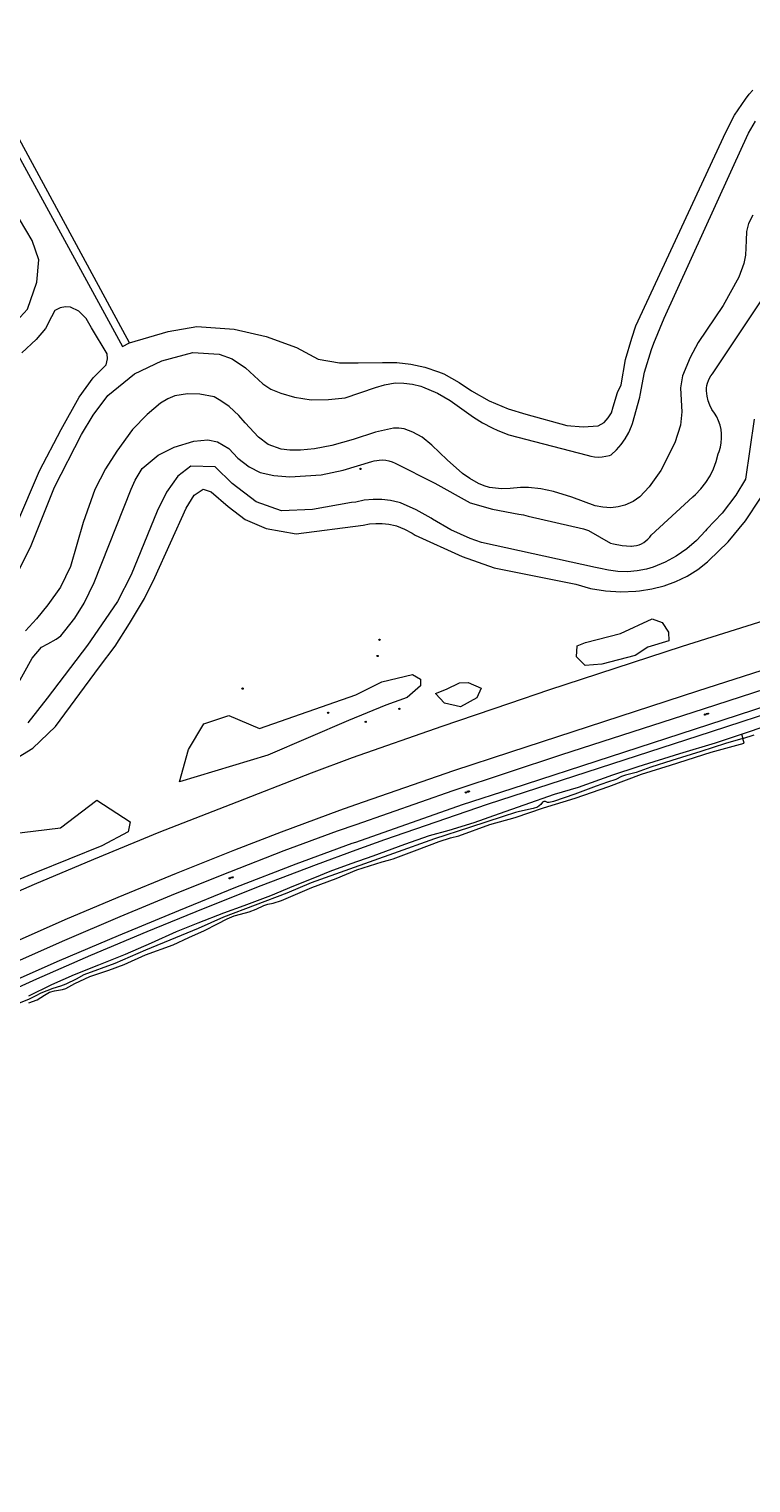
# Model space of a CAD drawing. Header units: metres. Extents: x 138165 to 154469, y 480134 to 494189.
# Tile 13 of 256: x 139870 to 140157, y 482442 to 483021. Entities that reach past the tile are written whole.
import ezdxf

# ---------------------------------------------------------------- set-up
doc = ezdxf.new("R2010")
doc.units = ezdxf.units.M
doc.header["$LTSCALE"] = 0.001
doc.header["$MEASUREMENT"] = 0
doc.layers.add('TOP-L-topo objecten punt', color=7, linetype='Continuous', lineweight=0)
doc.layers.add('TOP-L-topo objecten vlak', color=7, linetype='Continuous', lineweight=0)
doc.styles.add('Style-STANDARD', font='STANDARD.shx')

# ---------------------------------------------------------------- blocks, each defined once
blk = doc.blocks.new('24')
at = {"layer": 'TOP-L-topo objecten punt', "color": 7, "linetype": 'Continuous', "lineweight": 0}
for radius in [0.025, 0.0182, 0.0115, 0.005]:
    blk.add_circle((0, 0), radius, dxfattribs=at)
blk = doc.blocks.new('17')
at = {"layer": 'TOP-L-topo objecten punt', "color": 7, "linetype": 'Continuous', "lineweight": 0}
blk.add_circle((0, 0), 0.025, dxfattribs=at)
at = {"layer": 'TOP-L-topo objecten punt', "color": 7, "linetype": 'Continuous', "lineweight": 0, "style": 'Style-STANDARD'}
blk.add_text('HP', height=0.06, dxfattribs=at).set_placement((0.0483, 0))

msp = doc.modelspace()

# ---------------------------------------------------------------- linework, layer by layer
at = {"layer": 'TOP-L-topo objecten vlak', "flags": 128}
for points in [[(139910, 482895.8), (139842.35, 483020.62), (139839.19, 483018.97)], [(139910, 482895.8), (139925.42, 482900.32), (139936.79, 482902.21), (139951.63, 482901.2), (139964.43, 482898.22), (139976.48, 482893.97), (139985.11, 482889.28), (139993.54, 482887.82), (140001.05, 482887.84), (140010.68, 482887.92), (140016.36, 482887.89), (140022.01, 482887.26), (140027.56, 482886.04), (140032.95, 482884.26), (140035.02, 482883.4), (140041.17, 482880.03), (140046.05, 482876.7), (140053.14, 482872.74), (140060.61, 482869.54), (140067.69, 482867.32), (140084.02, 482862.93), (140090.49, 482862.3), (140096.45, 482862.68), (140098.92, 482864.1), (140100.44, 482865.85), (140101.81, 482867.88), (140102.43, 482870.26), (140104.15, 482875.93), (140105.67, 482879.1), (140107.32, 482889.12), (140109.91, 482897.63), (140111.47, 482902.49), (140147.22, 482979.62), (140150.77, 482986.4), (140155.02, 482992.76), (140156.48, 482994.66), (140158.01, 482996.35)], [(139866.17, 482805.55), (139870.64, 482814.48), (139880.16, 482838.3), (139890.98, 482859.26), (139895.54, 482866.93), (139901.36, 482874.82), (139912.02, 482883.4), (139922.83, 482888.56), (139935.21, 482891.94), (139945.67, 482891.26), (139950.93, 482889.4), (139956.13, 482885.85), (139963.1, 482879.51), (139966.3, 482877.38), (139970.2, 482875.77), (139975.67, 482874.17), (139982.25, 482873.11), (139989.18, 482873.24), (139995.82, 482873.93), (140007.87, 482877.99), (140011.46, 482879.11), (140015.73, 482879.82), (140019.17, 482879.75), (140022.57, 482879.31), (140025.92, 482878.52), (140026.65, 482878.3), (140032.49, 482875.71), (140037.6, 482872.8), (140046.89, 482866.24), (140050.46, 482863.87), (140054.27, 482861.89), (140056.61, 482860.9), (140060.98, 482859.18), (140092.09, 482851.01), (140093.54, 482850.62), (140095.01, 482850.38), (140096.5, 482850.3), (140098, 482850.37), (140099.48, 482850.6), (140100.92, 482850.98), (140101.64, 482851.23), (140103.72, 482853.15), (140105.59, 482855.27), (140107.23, 482857.58), (140108.61, 482860.05), (140109.73, 482862.65), (140110.08, 482863.64), (140113, 482874.18), (140113.17, 482874.95), (140114.93, 482884.15), (140117.65, 482893.11), (140118.59, 482895.6), (140122.71, 482905.56), (140154.02, 482974.28), (140156.29, 482979.25), (140159.06, 482983.96)], [(139803.71, 482888.49), (139807.72, 482877.81), (139810.87, 482878.17), (139815.44, 482879.01), (139822.15, 482881.33), (139846.04, 482890.84), (139850.12, 482893.31), (139857.07, 482897.2), (139863.58, 482902.83), (139869.45, 482909.21), (139873.22, 482919.86), (139874.02, 482928.82), (139871.31, 482936.48), (139866.2, 482944.98), (139855.53, 482962.93), (139853.8, 482965.98), (139849.43, 482968.05), (139846, 482968.75), (139838.79, 482968.57)], [(139865.03, 482971.6), (139907.22, 482894.25), (139910, 482895.8)], [(140157.98, 482946.59), (140156.21, 482943.2), (140155.51, 482940.13), (140155.32, 482936.48), (140155.08, 482930.65), (140154.46, 482927.31), (140152.37, 482921.84), (140146.17, 482910.58), (140136.28, 482895.86), (140133.06, 482889.91), (140130.03, 482882.67), (140129.22, 482877.85), (140129.55, 482872.92), (140129.7, 482868.32), (140129.16, 482863.01), (140126.99, 482855.93), (140121.4, 482844.99), (140116.73, 482838.39), (140113.11, 482834.49), (140110.36, 482832.66), (140107.08, 482831.11), (140104.49, 482830.49), (140101.53, 482830.11), (140098.36, 482830.35), (140095.26, 482830.91), (140086.05, 482834.35), (140078.65, 482836.54), (140073.62, 482837.65), (140068.71, 482838.23), (140065.58, 482838.15), (140061.52, 482837.83), (140058.06, 482837.67), (140053.23, 482838.23), (140051.12, 482838.9), (140048.81, 482839.76), (140045.45, 482841.73), (140042.53, 482843.78), (140036.42, 482849.25), (140030.27, 482855.02), (140026.4, 482858.2), (140022.7, 482860.21), (140019.23, 482861.52), (140017.2, 482861.82), (140015.04, 482861.84), (140007.83, 482860.21), (139998.94, 482857.28), (139990.57, 482854.86), (139983.65, 482853.59), (139978.02, 482853.11), (139973.84, 482853.11), (139970.3, 482853.43), (139965.15, 482855.36), (139961.29, 482858.26), (139955.98, 482863.89), (139953.57, 482866.79), (139949.71, 482870.49), (139946.41, 482872.72), (139943.68, 482874.25), (139937.96, 482875.39), (139933.1, 482875.49), (139928.07, 482874.69), (139925.22, 482873.48), (139922.36, 482871.79), (139917.04, 482867.27), (139911.18, 482861.26), (139905.05, 482852.69), (139900.48, 482845.65), (139896.22, 482837.45), (139891.6, 482824.26), (139886.53, 482806.76), (139882.55, 482798.48), (139877.54, 482791.44), (139872.97, 482785.98), (139868.63, 482781.1)], [(139860.33, 482750.37), (139871.3, 482770.27), (139874.97, 482774.63), (139877.55, 482775.98), (139880.83, 482777.88), (139882.66, 482779.22), (139884.36, 482781.09), (139888.24, 482786.25), (139892.01, 482792.15), (139895.96, 482800.42), (139910.66, 482837.59), (139912.29, 482841.13), (139915.12, 482845.69), (139921.42, 482851.06), (139927.85, 482854.28), (139935.57, 482856.69), (139941.21, 482857.1), (139945.07, 482856.37), (139949.49, 482853.72), (139953.11, 482849.93), (139957.69, 482846.48), (139961.96, 482844.22), (139967.51, 482842.94), (139973.78, 482842.46), (139986.33, 482843.26), (139995.02, 482845.03), (140006.44, 482848.58), (140007.39, 482848.84), (140008.36, 482849), (140009.38, 482849.12), (140010.67, 482849.14), (140011.97, 482849.04), (140013.24, 482848.79), (140014.48, 482848.42), (140015.68, 482847.91), (140031.49, 482839.96), (140045.61, 482832.12), (140054.38, 482829.54), (140064.92, 482827.62), (140066.81, 482827.33), (140068.67, 482826.84), (140090.57, 482821.72), (140092.64, 482821.1), (140101.33, 482816.07), (140102.63, 482815.73), (140106.01, 482815.1), (140109.44, 482814.83), (140109.68, 482814.84), (140110.72, 482814.92), (140111.74, 482815.12), (140112.74, 482815.42), (140113.7, 482815.83), (140114.61, 482816.33), (140115.46, 482816.93), (140116.25, 482817.61), (140116.96, 482818.37), (140117.59, 482819.2), (140134.12, 482834.45), (140135.18, 482835.4), (140137.36, 482837.66), (140139.3, 482840.14), (140140.96, 482842.8), (140142.34, 482845.63), (140143.41, 482848.58), (140144.17, 482851.63), (140144.55, 482852.57), (140145.07, 482854.26), (140145.41, 482856), (140145.57, 482857.76), (140145.55, 482859.53), (140145.34, 482861.29), (140144.94, 482863.02), (140144.37, 482864.69), (140143.63, 482866.3), (140142.72, 482867.82), (140141.66, 482869.24), (140140.88, 482870.93), (140140.26, 482872.72), (140139.84, 482874.57), (140139.65, 482875.59), (140139.56, 482876.64), (140139.59, 482877.7), (140139.72, 482878.74), (140139.96, 482879.76), (140140.31, 482880.76), (140140.76, 482881.71), (140141.31, 482882.6), (140141.95, 482883.44), (140163.64, 482916.1)], [(139865.24, 482823.78), (139874.16, 482844.82), (139882.8, 482861.27), (139889.98, 482874.12), (139895.57, 482881.85), (139900.71, 482886.99), (139901.28, 482889.41), (139901.1, 482891.39), (139894.93, 482901.68), (139892.79, 482905.38), (139889.82, 482908.31), (139886.51, 482910.01), (139884.54, 482910.1), (139882.45, 482909.69), (139880.33, 482908.61), (139878.93, 482906.14), (139876.55, 482901.52), (139872.92, 482897.05), (139867.13, 482891.81)], [(140158.48, 482865.42), (140155.12, 482841.47), (140151.19, 482835.11), (140145.8, 482828.04), (140139.71, 482821.56), (140139.15, 482820.89), (140135.64, 482817.16), (140131.76, 482813.82), (140127.55, 482810.91), (140123.06, 482808.45), (140118.34, 482806.47), (140115.76, 482805.73), (140111.99, 482805.02), (140108.17, 482804.69), (140104.33, 482804.77), (140100.52, 482805.25), (140096.79, 482806.13), (140095.42, 482806.35), (140050.1, 482816.31), (140045.54, 482817.93), (140037.89, 482821.38), (140030.63, 482825.62), (140030, 482826.02), (140024.04, 482829.36), (140017.77, 482832.06), (140017.29, 482832.2), (140013.87, 482832.97), (140010.4, 482833.37), (140006.91, 482833.41), (140003.43, 482833.09), (140000, 482832.4), (139998.36, 482832.19), (139982.78, 482829.46), (139970.48, 482828.94), (139960.48, 482832.47), (139950.9, 482839.73), (139944.08, 482846.47), (139934.38, 482846.68), (139929.3, 482842.71), (139924.73, 482836.4), (139921.07, 482828.81), (139910.71, 482803.38), (139905.28, 482792.85), (139898.95, 482783.52), (139893.36, 482775.46), (139877.33, 482754.32), (139869.54, 482744.59)], [(140153.47, 482740.07), (140164.12, 482743.55), (140188.98, 482751.52), (140210.79, 482759.05), (140234.27, 482766.16), (140257.03, 482773.53), (140276.84, 482780.23), (140296.03, 482786.13), (140312.88, 482791.54), (140328.35, 482797.17), (140349.37, 482803.44), (140370.23, 482810), (140386.99, 482815.1), (140407.37, 482822.75), (140430.33, 482830.12), (140452.92, 482837.36), (140476.98, 482844.83), (140482.82, 482846.83)], [(139861.56, 482728.3), (139871.62, 482734.45), (139880.57, 482743.08), (139898.06, 482766.78), (139904.28, 482775.11), (139910.05, 482784.03), (139915.99, 482794.07), (139920.15, 482802.39), (139932.52, 482829.97), (139935.73, 482835.15), (139939.34, 482837.56), (139942.47, 482836.48), (139949.25, 482830.59), (139956.03, 482825.48), (139964.43, 482821.93), (139976.3, 482819.8), (140002.93, 482823.15), (140005.45, 482823.67), (140008.02, 482823.93), (140010.59, 482823.91), (140013.15, 482823.63), (140015.67, 482823.08), (140016.29, 482822.9), (140019.46, 482821.6), (140022.48, 482819.98), (140023.61, 482819.26), (140042.31, 482810.68), (140055.06, 482806.27), (140087.61, 482799.67), (140093.44, 482798.05), (140099.41, 482797.06), (140105.45, 482796.69), (140111.5, 482796.95), (140112.95, 482797.11), (140117.88, 482797.81), (140122.7, 482799.03), (140127.38, 482800.74), (140131.85, 482802.93), (140136.07, 482805.57), (140139.98, 482808.64), (140140.42, 482809.03), (140148.14, 482816.62), (140155.02, 482824.98), (140160.99, 482834.01)], [(140221.32, 482803.67), (140129.89, 482774.89), (140076.77, 482757.57), (140061.17, 482752.27), (140034.29, 482743.04), (139998.65, 482730.67), (139982.35, 482724.46), (139950.4, 482712), (139921.67, 482700.94), (139895.69, 482690.11), (139872.1, 482680.23), (139846.57, 482669.1), (139823.02, 482658.71), (139756.65, 482626.39), (139653.03, 482579.43), (139573.07, 482542.33), (139486.77, 482502.25), (139411.94, 482466.36), (139390.02, 482458.05), (139367.86, 482447.72), (139364.87, 482446.5), (139366.46, 482442.06)], [(140088.15, 482775.17), (140091.49, 482776.46), (140105.38, 482780.12), (140117.97, 482785.94), (140121.95, 482784.43), (140124.43, 482780.66), (140124.54, 482777.11), (140116.25, 482774.63), (140111.19, 482771.4), (140097.95, 482767.95), (140091.27, 482767.31), (140087.83, 482770.86), (140088.15, 482775.17)], [(139762, 482609.99), (139830.5, 482641.92), (139841.38, 482646.96), (139863.86, 482657.18), (139884.46, 482666.23), (139905.5, 482675.19), (139928.75, 482684.78), (139951.99, 482694.02), (139970.52, 482701.13), (139993.75, 482709.77), (140000, 482711.99), (140038.99, 482725.54), (140061.67, 482733.02), (140136.11, 482757.22), (140165.41, 482766.72)], [(140168.13, 482759.69), (140138.29, 482750.03), (140081.92, 482731.76), (140038.66, 482717.53), (140000, 482704.01), (139992.7, 482701.41), (139971.45, 482693.56), (139949.79, 482685.1), (139928.23, 482676.48), (139906.13, 482667.34), (139884.17, 482657.93), (139866.53, 482650.1), (139850.81, 482643.13), (139833.5, 482635.08), (139764.7, 482602.93)], [(139933.49, 482733.89), (139939.6, 482744.19), (139949.58, 482747.41), (139961.8, 482742.26), (140000, 482755.66), (140010.39, 482760.92), (140022.61, 482763.81), (140025.83, 482761.88), (140025.83, 482759.31), (140020.44, 482754.68), (140012, 482751.59), (139997.2, 482745.47), (139965.02, 482731.64), (139929.95, 482721.02), (139933.49, 482733.89)], [(140041.29, 482760.43), (140044.74, 482760.62), (140049.9, 482758.32), (140048.18, 482754.49), (140041.68, 482750.86), (140035.36, 482752.39), (140031.73, 482756.22), (140036.13, 482757.94), (140041.29, 482760.43)], [(139766.83, 482596.6), (139836.44, 482629.18), (139859.78, 482639.96), (139882.24, 482649.99), (139905.71, 482659.96), (139929.6, 482669.86), (139952.33, 482679.12), (139976.38, 482688.4), (139998.6, 482696.61), (140000, 482697.11), (140042.45, 482711.99), (140062.23, 482718.47), (140140.47, 482743.89), (140170.16, 482753.52)], [(140171.55, 482750.74), (140141.4, 482740.96), (140052.34, 482712.07), (140011.44, 482697.96), (140000, 482693.81), (139984.29, 482688.06), (139962.23, 482679.66), (139939.39, 482670.58), (139916.93, 482661.42), (139894.52, 482651.94), (139872.97, 482642.51), (139858.29, 482635.87), (139848.2, 482631.19), (139837.93, 482626.43), (139767.92, 482593.75)], [(140154.03, 482738.28), (140147.13, 482736.34), (140137.32, 482733.15), (140125.84, 482729.6), (140117.37, 482726.85), (140111.65, 482724.75), (140107.4, 482723.75), (140105.74, 482723.16), (140103.53, 482721.97), (140100.23, 482720.91), (140095.73, 482719.35), (140087.13, 482716.09), (140078.65, 482713.28), (140076.93, 482712.82), (140076.3, 482712.86), (140075.58, 482713.2), (140074.86, 482713.23), (140074.34, 482713.01), (140073.66, 482712.08), (140072.3, 482711.01), (140070.58, 482710.49), (140065.17, 482709.26), (140063.58, 482708.9), (140058.64, 482707.28), (140045.33, 482702.88), (140031.41, 482698.4), (140015.06, 482692.53), (139997.58, 482686.36), (139982.3, 482680.88), (139972.58, 482676.8), (139960.03, 482672.03), (139947.39, 482667.26), (139937.39, 482662.67), (139928.38, 482658.93), (139916.36, 482654.07), (139904.16, 482648.76), (139891.91, 482644.31), (139888.76, 482642.55), (139884.71, 482640.5), (139882.54, 482639.78), (139879.47, 482638.85), (139874.74, 482637.02), (139872.79, 482635.87), (139870.16, 482634.59), (139865.27, 482632.63)], [(139869.92, 482635.95), (139879.07, 482640.36), (139888.12, 482644.36), (139897.84, 482648.24), (139908.49, 482652.5), (139918.83, 482657), (139928.74, 482661.46), (139937.39, 482664.99), (139947.59, 482668.9), (139955.64, 482671.9), (139966.2, 482675.79), (139975.37, 482679.67), (139983.77, 482682.93), (139989.87, 482685.45), (139998.26, 482688.5), (140006.99, 482691.59), (140019.6, 482696.29), (140029.4, 482699.77), (140037.17, 482701.85), (140047.09, 482704.91), (140057.2, 482708.48), (140067.03, 482711.95), (140079.12, 482716.15), (140088.62, 482718.95), (140102.35, 482723.91), (140112.38, 482727.2), (140129, 482732.31), (140143.12, 482736.64), (140153.47, 482740.07)], [(139870.02, 482633.1), (139873.23, 482634.29), (139876.2, 482636.15), (139878.26, 482637.35), (139880.19, 482637.83), (139883.38, 482638.4), (139884.7, 482638.8), (139888.3, 482640.78), (139894.26, 482643.57), (139901.87, 482646.1), (139907.88, 482648.43), (139916.43, 482652.19), (139927.37, 482656.24), (139933.67, 482659.06), (139939.84, 482661.94), (139944.98, 482664.52), (139948.92, 482666.48), (139951.73, 482667.68), (139954.2, 482668.41), (139957.61, 482669.29), (139960.43, 482670.45), (139963.42, 482671.81), (139965.09, 482672.32), (139967.18, 482672.77), (139970.55, 482673.87), (139982.56, 482678.98), (139992.29, 482682.6), (140000.46, 482685.98), (140010.54, 482689.17), (140013.04, 482689.93), (140014.96, 482690.39), (140024.53, 482694.04), (140033.2, 482697.28), (140037.67, 482698.79), (140041.06, 482699.57), (140053.37, 482704.06), (140063.41, 482706.83), (140074.78, 482710.74), (140087.26, 482714.52), (140100.71, 482719.24), (140113.74, 482724.15), (140125.3, 482727.68), (140141.47, 482732.81), (140154.58, 482736.51), (140154.03, 482738.28)], [(140153.47, 482740.07), (140154.03, 482738.28)], [(140154.03, 482738.28), (140158.54, 482739.78)], [(139808.61, 482686.16), (139799.24, 482712.14), (139807.6, 482713.47), (139813.48, 482689.16), (139820.69, 482683.46), (139846.51, 482694.28), (139861.88, 482700.17), (139882.59, 482702.78), (139897.05, 482713.77), (139910.28, 482705.11), (139909.52, 482701.12), (139899.08, 482695.61), (139872.7, 482684.98), (139831.7, 482667.89), (139804.37, 482653.64), (139796.78, 482661.81), (139806.69, 482672.9), (139808.61, 482686.16)]]:
    msp.add_lwpolyline(points, dxfattribs=at)

# ---------------------------------------------------------------- block references
at = {"layer": 'TOP-L-topo objecten punt', "xscale": 10, "yscale": 10, "zscale": 10}
for name, p in [('24', (140001.94, 482845.58)), ('24', (140009.47, 482777.61)), ('24', (140008.71, 482771.15)), ('24', (139955.02, 482758.16)), ('24', (139989.07, 482748.56)), ('24', (140017.38, 482750.09)), ('17', (140138.99, 482747.81)), ('24', (140003.99, 482744.92)), ('17', (140043.82, 482716.86)), ('17', (139949.9, 482682.69))]:
    msp.add_blockref(name, p, dxfattribs=at)

doc.saveas('drawing.dxf')
